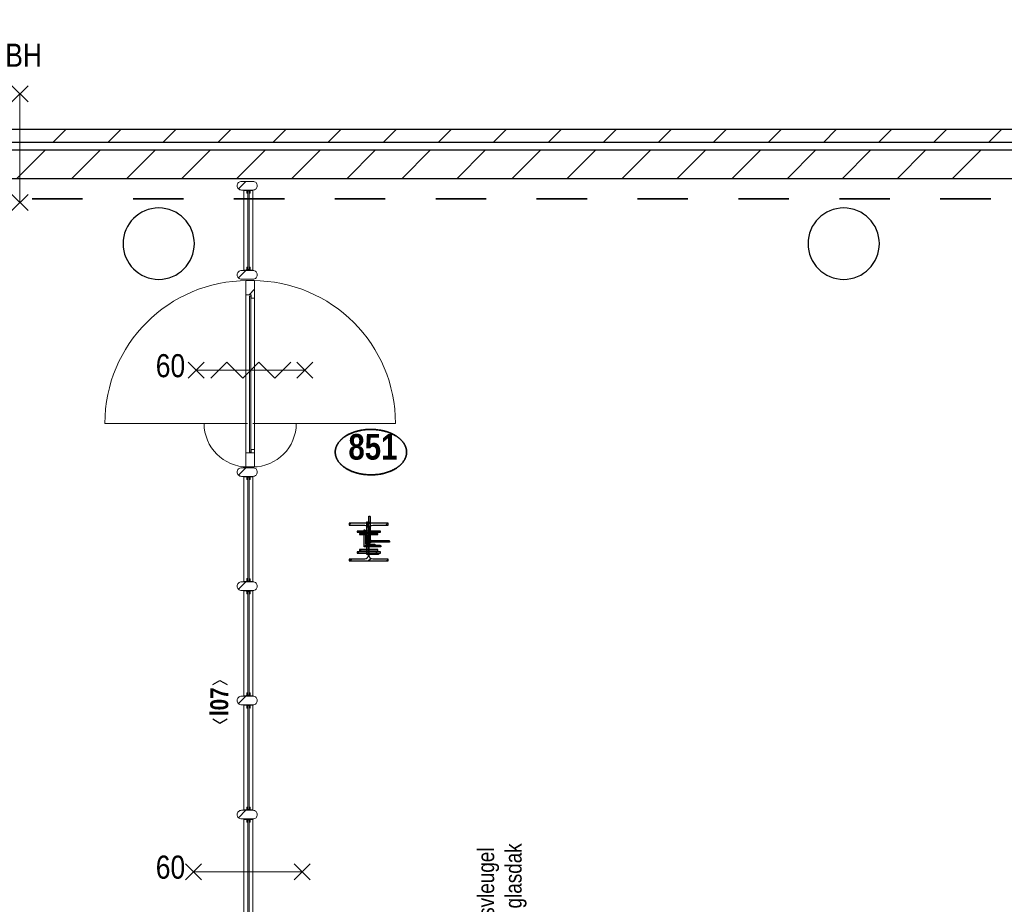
# Model space of a CAD drawing. Header units: millimetres. Extents: x 274611 to 571164, y 158736 to 298905.
# Tile 137 of 172: x 505683 to 513272, y 199251 to 206068. Entities that reach past the tile are written whole.
import ezdxf
from ezdxf.enums import TextEntityAlignment as Align

# ---------------------------------------------------------------- set-up
doc = ezdxf.new("R2010")
doc.units = ezdxf.units.MM
doc.header["$LTSCALE"] = 400
doc.linetypes.add('STYLE_22', pattern=[1.944444, 0.972222, -0.972222])
for name, color, linetype, lineweight in [('BA-Brandveiligheid', 7, 'Continuous', 15), ('Detailaanduiding', 5, 'Continuous', 70), ('Fragmentaanduiding', 1, 'STYLE_22', 35), ('Kozijnmerken', 43, 'Continuous', 9), ('mat-beton (ihwg)', 5, 'Continuous', 25), ('mat-glas-hor', 5, 'Continuous', 15), ('mat-kalkzandsteen', 5, 'Continuous', 25), ('mat-naaldhout', 140, 'Continuous', 15), ('mat-staal', 5, 'Continuous', 25), ('None', 7, 'Continuous', 9), ('Tekst', 140, 'Continuous', 15)]:
    doc.layers.add(name, color=color, linetype=linetype, lineweight=lineweight)
doc.styles.add('Arial Narrow', font='ARIALN.TTF', dxfattribs={"height": 222.25})
doc.styles.add('Arial Narrow (bold)', font='ARIALNB.TTF', dxfattribs={"height": 172.861111})
doc.styles.get("Standard").update_dxf_attribs({"font": 'arial.ttf'})

# ---------------------------------------------------------------- blocks, each defined once
blk = doc.blocks.new('*X898')
at = {"layer": 'None', "lineweight": 5}
blk.add_line((-922.4, 1906), (-880.4, 1948), dxfattribs=at)
blk = doc.blocks.new('*U899')
at = {"layer": 'mat-glas-hor', "color": 140, "lineweight": 15}
blk.add_lwpolyline([(-919.9, 694.2), (-919.9, 1894.3), (-907.9, 1894.3), (-907.9, 694.2)], close=True, dxfattribs=at)
at = {"layer": 'mat-naaldhout', "color": 140, "linetype": 'Continuous', "lineweight": 15}
for points in [[(-905.4, 1906), (-905.4, 1881), (-880.4, 1881), (-880.4, 2015), (-947.4, 2015), (-947.4, 1906)], [(-905.4, 688.9), (-905.4, 713.9), (-880.4, 713.9), (-880.4, 579.9), (-947.4, 579.9), (-947.4, 688.9)]]:
    blk.add_lwpolyline(points, close=True, dxfattribs=at)
at = {"layer": 'None', "color": 43, "linetype": 'Continuous', "lineweight": 9}
for p, q in [((-2033.9, 915), (-933.9, 915)), ((206.1, 915), (-893.9, 915))]:
    blk.add_line(p, q, dxfattribs=at)
at = {"layer": 'None', "color": 8, "lineweight": 5}
blk.add_lwpolyline([(-880.4, 2015), (-947.4, 2015), (-947.4, 688.9), (-880.4, 688.9)], close=True, dxfattribs=at)
at = {"layer": 'None', "color": 43, "linetype": 'Continuous', "lineweight": 9}
for centre, radius, start, end in [((-933.9, 915), 1100, 90, 180), ((-893.9, 915), 1100, 0, 90), ((-933.9, 915), 335.4, 180, 270), ((-893.9, 915), 335.4, 270, 0)]:
    blk.add_arc(centre, radius, start, end, dxfattribs=at)
at = {"layer": 'mat-naaldhout', "color": 140}
blk.add_blockref('*X898', (0, 0), dxfattribs=at)
blk = doc.blocks.new('*X30')
at = {"layer": 'None', "lineweight": 5}
blk.add_line((-23.7, -23.7), (33.5, 33.5), dxfattribs=at)
blk = doc.blocks.new('houten stijl 67 x 114')
at = {"layer": 'mat-naaldhout', "color": 140, "linetype": 'Continuous', "lineweight": 15, "flags": 128}
blk.add_lwpolyline([(33.5, 0), (33.5, 0, -0.414214), (0, -33.5), (0, -33.5, -0.414214), (-33.5, 0), (-33.5, 88), (-33.5, 88, -0.414214), (0, 121.5), (0, 121.5, -0.414214), (33.5, 88)], format="xyb", close=True, dxfattribs=at)
at = {"layer": 'mat-naaldhout', "color": 140}
blk.add_blockref('*X30', (0, 0), dxfattribs=at)
blk = doc.blocks.new('binnenpui 880 h.o.h.')
at = {"layer": 'mat-glas-hor', "color": 8, "lineweight": 5}
blk.add_lwpolyline([(18, -33.5), (88, -33.5), (88, -846.5), (18, -846.5)], close=True, dxfattribs=at)
at = {"layer": 'mat-glas-hor', "color": 140, "lineweight": 15}
blk.add_lwpolyline([(48, -40), (58, -40), (58, -840), (48, -840)], close=True, dxfattribs=at)
at = {"layer": 'mat-naaldhout', "color": 140, "linetype": 'Continuous', "lineweight": 15, "flags": 128}
for points in [[(42.7, -33.5), (17.7, -33.5), (17.7, -34.5, 0.414214), (19.7, -36.5), (36.2, -36.5, -0.414214), (39.7, -40), (39.7, -56.5, 0.414214), (41.7, -58.5), (42.7, -58.5)], [(63.3, -33.5), (88.3, -33.5), (88.3, -34.5, -0.414214), (86.3, -36.5), (69.8, -36.5, 0.414214), (66.3, -40), (66.3, -56.5, -0.414214), (64.3, -58.5), (63.3, -58.5)], [(42.7, -846.5), (17.7, -846.5), (17.7, -845.5, -0.414214), (19.7, -843.5), (36.2, -843.5, 0.414214), (39.7, -840), (39.7, -823.5, -0.414214), (41.7, -821.5), (42.7, -821.5)], [(63.3, -846.5), (88.3, -846.5), (88.3, -845.5, 0.414214), (86.3, -843.5), (69.8, -843.5, -0.414214), (66.3, -840), (66.3, -823.5, 0.414214), (64.3, -821.5), (63.3, -821.5)]]:
    blk.add_lwpolyline(points, format="xyb", close=True, dxfattribs=at)
at = {"layer": 'None', "color": 7, "rotation": 270}
for p in [(0, 0), (0, -880)]:
    blk.add_blockref('houten stijl 67 x 114', p, dxfattribs=at)
blk = doc.blocks.new('*U900')
at = {"layer": 'mat-glas-hor', "color": 8, "lineweight": 5}
blk.add_lwpolyline([(-962.4, 2093.1), (-892.4, 2093.1), (-892.4, 2713), (-962.4, 2713)], close=True, dxfattribs=at)
at = {"layer": 'mat-glas-hor', "color": 140, "lineweight": 15}
blk.add_lwpolyline([(-932.4, 2099.6), (-922.4, 2099.6), (-922.4, 2706.5), (-932.4, 2706.5)], close=True, dxfattribs=at)
at = {"layer": 'mat-naaldhout', "color": 140, "linetype": 'Continuous', "lineweight": 15, "flags": 128}
for points in [[(-937.7, 2713), (-962.7, 2713), (-962.7, 2712, 0.414214), (-960.7, 2710), (-944.2, 2710, -0.414214), (-940.7, 2706.5), (-940.7, 2690, 0.414214), (-938.7, 2688), (-937.7, 2688)], [(-917.2, 2713), (-892.2, 2713), (-892.2, 2712, -0.414214), (-894.2, 2710), (-910.7, 2710, 0.414214), (-914.2, 2706.5), (-914.2, 2690, -0.414214), (-916.2, 2688), (-917.2, 2688)], [(-937.7, 2093.1), (-962.7, 2093.1), (-962.7, 2094.1, -0.414214), (-960.7, 2096.1), (-944.2, 2096.1, 0.414214), (-940.7, 2099.6), (-940.7, 2116.1, -0.414214), (-938.7, 2118.1), (-937.7, 2118.1)], [(-917.2, 2093.1), (-892.2, 2093.1), (-892.2, 2094.1, 0.414214), (-894.2, 2096.1), (-910.7, 2096.1, -0.414214), (-914.2, 2099.6), (-914.2, 2116.1, 0.414214), (-916.2, 2118.1), (-917.2, 2118.1)]]:
    blk.add_lwpolyline(points, format="xyb", close=True, dxfattribs=at)
at = {"layer": 'None', "color": 7, "xscale": -1, "rotation": 270}
for p in [(-980.4, 2746.5), (-980.4, 2059.6)]:
    blk.add_blockref('houten stijl 67 x 114', p, dxfattribs=at)
blk = doc.blocks.new('*U902')
at = {"layer": 'None', "color": 7}
for name in ['*U900', '*U899']:
    blk.add_blockref(name, (0, 0), dxfattribs=at)
at = {"layer": 'None', "color": 7, "xscale": -1, "rotation": 180}
for p in [(-980.4, -340), (-980.4, -1220), (-980.4, -2100), (-980.4, -2980)]:
    blk.add_blockref('binnenpui 880 h.o.h.', p, dxfattribs=at)
blk = doc.blocks.new('Kolom O 550')
at = {"layer": 'mat-beton (ihwg)', "lineweight": 25}
blk.add_circle((0, 0), 275, dxfattribs=at)
blk = doc.blocks.new('*X1053')
at = {"layer": 'None', "lineweight": 9}
for p, q in [((-2715.4, 2800), (-2495.4, 3020)), ((-2291.2, 2800), (-2071.2, 3020)), ((-1866.9, 2800), (-1646.9, 3020)), ((-1442.6, 2800), (-1222.6, 3020)), ((-1018.4, 2800), (-798.4, 3020)), ((-594.1, 2800), (-374.1, 3020)), ((-169.8, 2800), (50.2, 3020)), ((254.4, 2800), (474.4, 3020)), ((678.7, 2800), (898.7, 3020)), ((1102.9, 2800), (1322.9, 3020)), ((1527.2, 2800), (1747.2, 3020)), ((1951.5, 2800), (2171.5, 3020)), ((2375.7, 2800), (2595.7, 3020)), ((2800, 2800), (3020, 3020)), ((3224.3, 2800), (3444.3, 3020)), ((3648.5, 2800), (3868.5, 3020)), ((4072.8, 2800), (4292.8, 3020)), ((4497.1, 2800), (4717.1, 3020))]:
    blk.add_line(p, q, dxfattribs=at)
blk = doc.blocks.new('*X1054')
at = {"layer": 'None', "lineweight": 9}
for p, q in [((-2435.4, 3080), (-2335.4, 3180)), ((-2011.2, 3080), (-1911.2, 3180)), ((-1586.9, 3080), (-1486.9, 3180)), ((-1162.6, 3080), (-1062.6, 3180)), ((-738.4, 3080), (-638.4, 3180)), ((-314.1, 3080), (-214.1, 3180)), ((110.2, 3080), (210.2, 3180)), ((534.4, 3080), (634.4, 3180)), ((958.7, 3080), (1058.7, 3180)), ((1382.9, 3080), (1482.9, 3180)), ((1807.2, 3080), (1907.2, 3180)), ((2231.5, 3080), (2331.5, 3180)), ((2655.7, 3080), (2755.7, 3180)), ((3080, 3080), (3180, 3180)), ((3504.3, 3080), (3604.3, 3180)), ((3928.5, 3080), (4028.5, 3180)), ((4352.8, 3080), (4452.8, 3180)), ((4777.1, 3080), (4877.1, 3180))]:
    blk.add_line(p, q, dxfattribs=at)
blk = doc.blocks.new('*X1217')
at = {"layer": 'None', "lineweight": 9}
for p, q in [((-2.75, -2.75), (2.75, 2.75)), ((58, 58), (66.5, 66.5)), ((-66.5, -66.5), (-58, -58))]:
    blk.add_line(p, q, dxfattribs=at)
blk = doc.blocks.new('*U1218')
at = {"layer": 'None', "color": 92, "linetype": 'Continuous', "lineweight": 25, "flags": 128}
blk.add_lwpolyline([(70, -58), (14.75, -58, -0.4142136), (2.75, -46), (2.75, 46, -0.4142136), (14.75, 58), (70, 58), (70, 66.5), (-70, 66.5), (-70, 58), (-14.75, 58, -0.4142136), (-2.75, 46), (-2.75, -46, -0.4142136), (-14.75, -58), (-70, -58), (-70, -66.5), (70, -66.5)], format="xyb", close=True, dxfattribs=at)
at = {"layer": 'None', "color": 92}
blk.add_blockref('*X1217', (0, 0), dxfattribs=at)
blk = doc.blocks.new('*X1219')
at = {"layer": 'None', "lineweight": 9}
for p, q in [((-2.75, -2.75), (2.75, 2.75)), ((58, 58), (66.5, 66.5)), ((-66.5, -66.5), (-58, -58))]:
    blk.add_line(p, q, dxfattribs=at)
blk = doc.blocks.new('*U1220')
at = {"layer": 'None', "color": 92, "linetype": 'Continuous', "lineweight": 25, "flags": 128}
blk.add_lwpolyline([(70, -58), (14.75, -58, -0.4142136), (2.75, -46), (2.75, 46, -0.4142136), (14.75, 58), (70, 58), (70, 66.5), (-70, 66.5), (-70, 58), (-14.75, 58, -0.4142136), (-2.75, 46), (-2.75, -46, -0.4142136), (-14.75, -58), (-70, -58), (-70, -66.5), (70, -66.5)], format="xyb", close=True, dxfattribs=at)
at = {"layer": 'None', "color": 92}
blk.add_blockref('*X1219', (0, 0), dxfattribs=at)
blk = doc.blocks.new('*X1221')
at = {"layer": 'None', "lineweight": 9}
for p, q in [((-2.75, -2.75), (2.75, 2.75)), ((58, 58), (66.5, 66.5)), ((-66.5, -66.5), (-58, -58))]:
    blk.add_line(p, q, dxfattribs=at)
blk = doc.blocks.new('*U1222')
at = {"layer": 'None', "color": 92, "linetype": 'Continuous', "lineweight": 25, "flags": 128}
blk.add_lwpolyline([(70, -58), (14.75, -58, -0.4142136), (2.75, -46), (2.75, 46, -0.4142136), (14.75, 58), (70, 58), (70, 66.5), (-70, 66.5), (-70, 58), (-14.75, 58, -0.4142136), (-2.75, 46), (-2.75, -46, -0.4142136), (-14.75, -58), (-70, -58), (-70, -66.5), (70, -66.5)], format="xyb", close=True, dxfattribs=at)
at = {"layer": 'None', "color": 92}
blk.add_blockref('*X1221', (0, 0), dxfattribs=at)
blk = doc.blocks.new('*X1223')
at = {"layer": 'None', "lineweight": 9}
for p, q in [((-2.75, -2.75), (2.75, 2.75)), ((58, 58), (66.5, 66.5)), ((-66.5, -66.5), (-58, -58))]:
    blk.add_line(p, q, dxfattribs=at)
blk = doc.blocks.new('*U1224')
at = {"layer": 'None', "color": 92, "linetype": 'Continuous', "lineweight": 25, "flags": 128}
blk.add_lwpolyline([(70, -58), (14.75, -58, -0.4142136), (2.75, -46), (2.75, 46, -0.4142136), (14.75, 58), (70, 58), (70, 66.5), (-70, 66.5), (-70, 58), (-14.75, 58, -0.4142136), (-2.75, 46), (-2.75, -46, -0.4142136), (-14.75, -58), (-70, -58), (-70, -66.5), (70, -66.5)], format="xyb", close=True, dxfattribs=at)
at = {"layer": 'None', "color": 92}
blk.add_blockref('*X1223', (0, 0), dxfattribs=at)
blk = doc.blocks.new('0BH  Y')
at = {"layer": 'BA-Brandveiligheid', "color": 7, "linetype": 'Continuous', "lineweight": 15}
for p, q in [((-61.7, 480.2), (61.7, 356.7)), ((61.7, 480.2), (-61.7, 356.7)), ((0, -418.5), (0, 418.5)), ((-61.7, -480.2), (61.7, -356.7)), ((61.7, -480.2), (-61.7, -356.7))]:
    blk.add_line(p, q, dxfattribs=at)
at = {"layer": 'BA-Brandveiligheid', "color": 43, "insert": (-113.4, 805), "char_height": 177.8, "attachment_point": 1, "style": 'Arial Narrow'}
blk.add_mtext('BH', dxfattribs=at)
blk = doc.blocks.new('060min X')
at = {"layer": 'BA-Brandveiligheid', "color": 7, "linetype": 'Continuous', "lineweight": 15}
for p, q in [((-480.2, 61.7), (-356.7, -61.7)), ((-480.2, -61.7), (-356.7, 61.7)), ((-418.5, 0), (418.5, 0)), ((480.2, 61.7), (356.7, -61.7)), ((480.2, -61.7), (356.7, 61.7))]:
    blk.add_line(p, q, dxfattribs=at)
at = {"layer": 'BA-Brandveiligheid', "color": 43, "insert": (-709.2, 124.2), "char_height": 177.8, "attachment_point": 1, "style": 'Arial Narrow'}
blk.add_mtext('60', dxfattribs=at)
blk = doc.blocks.new('*X1241')
at = {"layer": 'None', "lineweight": 9}
for p, q in [((-150, 132.8), (-137.8, 145)), ((131, 131), (145, 145)), ((-4.3, -4.3), (4.2, 4.2)), ((-145, -145), (-131, -131)), ((137.8, -145), (150, -132.8))]:
    blk.add_line(p, q, dxfattribs=at)
at = {"layer": 'None', "lineweight": 25}
for p, q in [((-15.5, 125.9), (3.6, 145)), ((-3.6, -145), (15.5, -125.9))]:
    blk.add_line(p, q, dxfattribs=at)
blk = doc.blocks.new('*U1242')
at = {"layer": 'None', "color": 92, "linetype": 'Continuous', "lineweight": 25, "flags": 128}
blk.add_lwpolyline([(150, -131), (31.25, -131, -0.4142136), (4.25, -104), (4.25, 104, -0.4142136), (31.25, 131), (150, 131), (150, 145), (-150, 145), (-150, 131), (-31.25, 131, -0.4142136), (-4.25, 104), (-4.25, -104, -0.4142136), (-31.25, -131), (-150, -131), (-150, -145), (150, -145)], format="xyb", close=True, dxfattribs=at)
at = {"layer": 'None', "color": 92}
blk.add_blockref('*X1241', (0, 0), dxfattribs=at)
blk = doc.blocks.new('*X1243')
at = {"layer": 'None', "lineweight": 9}
for p, q in [((-150, 132.8), (-137.8, 145)), ((131, 131), (145, 145)), ((-4.3, -4.3), (4.2, 4.2)), ((-145, -145), (-131, -131)), ((137.8, -145), (150, -132.8))]:
    blk.add_line(p, q, dxfattribs=at)
at = {"layer": 'None', "lineweight": 25}
for p, q in [((-15.5, 125.9), (3.6, 145)), ((-3.6, -145), (15.5, -125.9))]:
    blk.add_line(p, q, dxfattribs=at)
blk = doc.blocks.new('*U1244')
at = {"layer": 'None', "color": 92, "linetype": 'Continuous', "lineweight": 25, "flags": 128}
blk.add_lwpolyline([(150, -131), (31.25, -131, -0.4142136), (4.25, -104), (4.25, 104, -0.4142136), (31.25, 131), (150, 131), (150, 145), (-150, 145), (-150, 131), (-31.25, 131, -0.4142136), (-4.25, 104), (-4.25, -104, -0.4142136), (-31.25, -131), (-150, -131), (-150, -145), (150, -145)], format="xyb", close=True, dxfattribs=at)
at = {"layer": 'None', "color": 92}
blk.add_blockref('*X1243', (0, 0), dxfattribs=at)
blk = doc.blocks.new('060min zelfsluitend X')
at = {"layer": 'BA-Brandveiligheid', "color": 7, "linetype": 'Continuous', "lineweight": 15}
for p, q in [((-480.2, 61.7), (-356.7, -61.7)), ((-480.2, -61.7), (-356.7, 61.7)), ((480.2, 61.7), (356.7, -61.7)), ((480.2, -61.7), (356.7, 61.7))]:
    blk.add_line(p, q, dxfattribs=at)
at = {"layer": 'None', "color": 7, "linetype": 'Continuous', "lineweight": 15}
for p, q in [((-418.5, 0), (418.5, 0)), ((-305.3, -61.7), (-181.8, 61.7)), ((-58.3, -61.7), (-181.8, 61.7)), ((-58.3, -61.7), (65.2, 61.7)), ((188.6, -61.7), (65.2, 61.7)), ((188.6, -61.7), (312.1, 61.7))]:
    blk.add_line(p, q, dxfattribs=at)
at = {"layer": 'BA-Brandveiligheid', "color": 43, "insert": (-730.2, 124.2), "char_height": 177.8, "attachment_point": 1, "style": 'Arial Narrow'}
blk.add_mtext('60', dxfattribs=at)
blk = doc.blocks.new('Kozijnmerk 50')
at = {"layer": 'Kozijnmerken', "color": 92, "linetype": 'Continuous', "lineweight": 25}
for points in [[(-132.2, 50.6), (-164.8, -5.8), (-132.2, -62.1)], [(132.2, 50.6), (164.8, -5.8), (132.2, -62.1)]]:
    blk.add_lwpolyline(points, dxfattribs=at)
at = {"layer": 'None', "color": 43, "style": 'Arial Narrow (bold)'}
blk.add_attdef('merk', text='', height=138.3, dxfattribs=at).set_placement((0, 0), align=Align.MIDDLE_CENTER)
blk = doc.blocks.new('*X1314')
at = {"layer": 'None', "lineweight": 9}
blk.add_line((-6, -6), (-2, -2), dxfattribs=at)
blk = doc.blocks.new('*U1315')
at = {"layer": 'None', "color": 92, "linetype": 'Continuous', "lineweight": 25, "flags": 128}
blk.add_lwpolyline([(-6, -6), (-6, 14), (-5, 14, -0.414214), (-3, 12), (-3, 0.5, 0.414214), (0.5, -3), (12, -3, -0.414214), (14, -5), (14, -6)], format="xyb", close=True, dxfattribs=at)
at = {"layer": 'None', "color": 92}
blk.add_blockref('*X1314', (0, 0), dxfattribs=at)
blk = doc.blocks.new('*X1316')
at = {"layer": 'None', "lineweight": 9}
blk.add_line((-6, -6), (-2, -2), dxfattribs=at)
blk = doc.blocks.new('*U1317')
at = {"layer": 'None', "color": 92, "linetype": 'Continuous', "lineweight": 25, "flags": 128}
blk.add_lwpolyline([(-6, -6), (-6, 14), (-5, 14, -0.414214), (-3, 12), (-3, 0.5, 0.414214), (0.5, -3), (12, -3, -0.414214), (14, -5), (14, -6)], format="xyb", close=True, dxfattribs=at)
at = {"layer": 'None', "color": 92}
blk.add_blockref('*X1316', (0, 0), dxfattribs=at)
blk = doc.blocks.new('*X1318')
at = {"layer": 'None', "lineweight": 9}
blk.add_line((-6, -6), (-2, -2), dxfattribs=at)
blk = doc.blocks.new('*U1319')
at = {"layer": 'None', "color": 92, "linetype": 'Continuous', "lineweight": 25, "flags": 128}
blk.add_lwpolyline([(-6, -6), (-6, 14), (-5, 14, -0.414214), (-3, 12), (-3, 0.5, 0.414214), (0.5, -3), (12, -3, -0.414214), (14, -5), (14, -6)], format="xyb", close=True, dxfattribs=at)
at = {"layer": 'None', "color": 92}
blk.add_blockref('*X1318', (0, 0), dxfattribs=at)
blk = doc.blocks.new('*X1320')
at = {"layer": 'None', "lineweight": 9}
blk.add_line((-6, -6), (-2, -2), dxfattribs=at)
blk = doc.blocks.new('*U1321')
at = {"layer": 'None', "color": 92, "linetype": 'Continuous', "lineweight": 25, "flags": 128}
blk.add_lwpolyline([(-6, -6), (-6, 14), (-5, 14, -0.414214), (-3, 12), (-3, 0.5, 0.414214), (0.5, -3), (12, -3, -0.414214), (14, -5), (14, -6)], format="xyb", close=True, dxfattribs=at)
at = {"layer": 'None', "color": 92}
blk.add_blockref('*X1320', (0, 0), dxfattribs=at)
blk = doc.blocks.new('*X1322')
at = {"layer": 'None', "lineweight": 9}
blk.add_line((-6, -6), (-2, -2), dxfattribs=at)
blk = doc.blocks.new('*U1323')
at = {"layer": 'None', "color": 92, "linetype": 'Continuous', "lineweight": 25, "flags": 128}
blk.add_lwpolyline([(-6, -6), (-6, 14), (-5, 14, -0.414214), (-3, 12), (-3, 0.5, 0.414214), (0.5, -3), (12, -3, -0.414214), (14, -5), (14, -6)], format="xyb", close=True, dxfattribs=at)
at = {"layer": 'None', "color": 92}
blk.add_blockref('*X1322', (0, 0), dxfattribs=at)
blk = doc.blocks.new('*X1324')
at = {"layer": 'None', "lineweight": 9}
blk.add_line((-6, -6), (-2, -2), dxfattribs=at)
blk = doc.blocks.new('*U1325')
at = {"layer": 'None', "color": 92, "linetype": 'Continuous', "lineweight": 25, "flags": 128}
blk.add_lwpolyline([(-6, -6), (-6, 14), (-5, 14, -0.414214), (-3, 12), (-3, 0.5, 0.414214), (0.5, -3), (12, -3, -0.414214), (14, -5), (14, -6)], format="xyb", close=True, dxfattribs=at)
at = {"layer": 'None', "color": 92}
blk.add_blockref('*X1324', (0, 0), dxfattribs=at)
blk = doc.blocks.new('*U1327')
at = {"layer": 'mat-staal'}
for name in ['*U1323', '*U1325']:
    blk.add_blockref(name, (0, 0), dxfattribs=at)
blk = doc.blocks.new('*U1328')
at = {"layer": 'mat-staal'}
for name in ['*U1315', '*U1317', '*U1319', '*U1321']:
    blk.add_blockref(name, (0, 0), dxfattribs=at)
at = {"layer": 'None', "color": 7}
blk.add_blockref('*U1327', (0, 0), dxfattribs=at)
blk = doc.blocks.new('*X1331')
at = {"layer": 'None', "lineweight": 9}
blk.add_line((-17.8, -17.8), (-9.4, -9.4), dxfattribs=at)
blk = doc.blocks.new('*U1332')
at = {"layer": 'None', "color": 92, "linetype": 'Continuous', "lineweight": 25, "flags": 128}
blk.add_lwpolyline([(-17.8, -22.8), (-17.8, 52.2), (-13.8, 52.2, -0.414214), (-9.8, 48.2), (-9.8, -6.8, 0.414214), (-1.8, -14.8), (43.2, -14.8, -0.414214), (47.2, -18.8), (47.2, -22.8)], format="xyb", close=True, dxfattribs=at)
at = {"layer": 'None', "color": 92}
blk.add_blockref('*X1331', (0, 0), dxfattribs=at)
blk = doc.blocks.new('*X1333')
at = {"layer": 'None', "lineweight": 9}
blk.add_line((-17.8, -17.8), (-9.4, -9.4), dxfattribs=at)
blk = doc.blocks.new('*U1334')
at = {"layer": 'None', "color": 92, "linetype": 'Continuous', "lineweight": 25, "flags": 128}
blk.add_lwpolyline([(-17.8, -22.8), (-17.8, 52.2), (-13.8, 52.2, -0.414214), (-9.8, 48.2), (-9.8, -6.8, 0.414214), (-1.8, -14.8), (43.2, -14.8, -0.414214), (47.2, -18.8), (47.2, -22.8)], format="xyb", close=True, dxfattribs=at)
at = {"layer": 'None', "color": 92}
blk.add_blockref('*X1333', (0, 0), dxfattribs=at)
blk = doc.blocks.new('*U1335')
at = {"layer": 'mat-staal'}
for name in ['*U1332', '*U1334']:
    blk.add_blockref(name, (0, 0), dxfattribs=at)
blk = doc.blocks.new('*U1336')
at = {"layer": 'mat-staal'}
blk.add_blockref('*U1335', (0, 0), dxfattribs=at)
blk = doc.blocks.new('*X1338')
at = {"layer": 'None', "lineweight": 9}
blk.add_line((-17.8, -17.8), (-9.4, -9.4), dxfattribs=at)
blk = doc.blocks.new('*U1339')
at = {"layer": 'None', "color": 92, "linetype": 'Continuous', "lineweight": 25, "flags": 128}
blk.add_lwpolyline([(-17.8, -22.8), (-17.8, 52.2), (-13.8, 52.2, -0.414214), (-9.8, 48.2), (-9.8, -6.8, 0.414214), (-1.8, -14.8), (43.2, -14.8, -0.414214), (47.2, -18.8), (47.2, -22.8)], format="xyb", close=True, dxfattribs=at)
at = {"layer": 'None', "color": 92}
blk.add_blockref('*X1338', (0, 0), dxfattribs=at)
blk = doc.blocks.new('*X1340')
at = {"layer": 'None', "lineweight": 9}
blk.add_line((-17.8, -17.8), (-9.4, -9.4), dxfattribs=at)
blk = doc.blocks.new('*U1341')
at = {"layer": 'None', "color": 92, "linetype": 'Continuous', "lineweight": 25, "flags": 128}
blk.add_lwpolyline([(-17.8, -22.8), (-17.8, 52.2), (-13.8, 52.2, -0.414214), (-9.8, 48.2), (-9.8, -6.8, 0.414214), (-1.8, -14.8), (43.2, -14.8, -0.414214), (47.2, -18.8), (47.2, -22.8)], format="xyb", close=True, dxfattribs=at)
at = {"layer": 'None', "color": 92}
blk.add_blockref('*X1340', (0, 0), dxfattribs=at)
blk = doc.blocks.new('*U1342')
at = {"layer": 'mat-staal'}
for name in ['*U1339', '*U1341']:
    blk.add_blockref(name, (0, 0), dxfattribs=at)
blk = doc.blocks.new('*U1343')
at = {"layer": 'mat-staal'}
blk.add_blockref('*U1342', (0, 0), dxfattribs=at)
blk = doc.blocks.new('*X1344')
at = {"layer": 'None', "lineweight": 9}
blk.add_line((-17.8, -17.8), (-9.4, -9.4), dxfattribs=at)
blk = doc.blocks.new('*U1345')
at = {"layer": 'None', "color": 92, "linetype": 'Continuous', "lineweight": 25, "flags": 128}
blk.add_lwpolyline([(-17.8, -22.8), (-17.8, 52.2), (-13.8, 52.2, -0.414214), (-9.8, 48.2), (-9.8, -6.8, 0.414214), (-1.8, -14.8), (43.2, -14.8, -0.414214), (47.2, -18.8), (47.2, -22.8)], format="xyb", close=True, dxfattribs=at)
at = {"layer": 'None', "color": 92}
blk.add_blockref('*X1344', (0, 0), dxfattribs=at)
blk = doc.blocks.new('*X1346')
at = {"layer": 'None', "lineweight": 9}
blk.add_line((-17.8, -17.8), (-9.4, -9.4), dxfattribs=at)
blk = doc.blocks.new('*U1347')
at = {"layer": 'None', "color": 92, "linetype": 'Continuous', "lineweight": 25, "flags": 128}
blk.add_lwpolyline([(-17.8, -22.8), (-17.8, 52.2), (-13.8, 52.2, -0.414214), (-9.8, 48.2), (-9.8, -6.8, 0.414214), (-1.8, -14.8), (43.2, -14.8, -0.414214), (47.2, -18.8), (47.2, -22.8)], format="xyb", close=True, dxfattribs=at)
at = {"layer": 'None', "color": 92}
blk.add_blockref('*X1346', (0, 0), dxfattribs=at)
blk = doc.blocks.new('*U1348')
at = {"layer": 'mat-staal'}
for name in ['*U1345', '*U1347']:
    blk.add_blockref(name, (0, 0), dxfattribs=at)
blk = doc.blocks.new('*U1349')
at = {"layer": 'mat-staal'}
blk.add_blockref('*U1348', (0, 0), dxfattribs=at)
blk = doc.blocks.new('*X1350')
at = {"layer": 'None', "lineweight": 9}
blk.add_line((-17.8, -17.8), (-9.4, -9.4), dxfattribs=at)
blk = doc.blocks.new('*U1351')
at = {"layer": 'None', "color": 92, "linetype": 'Continuous', "lineweight": 25, "flags": 128}
blk.add_lwpolyline([(-17.8, -22.8), (-17.8, 52.2), (-13.8, 52.2, -0.414214), (-9.8, 48.2), (-9.8, -6.8, 0.414214), (-1.8, -14.8), (43.2, -14.8, -0.414214), (47.2, -18.8), (47.2, -22.8)], format="xyb", close=True, dxfattribs=at)
at = {"layer": 'None', "color": 92}
blk.add_blockref('*X1350', (0, 0), dxfattribs=at)
blk = doc.blocks.new('*X1352')
at = {"layer": 'None', "lineweight": 9}
blk.add_line((-17.8, -17.8), (-9.4, -9.4), dxfattribs=at)
blk = doc.blocks.new('*U1353')
at = {"layer": 'None', "color": 92, "linetype": 'Continuous', "lineweight": 25, "flags": 128}
blk.add_lwpolyline([(-17.8, -22.8), (-17.8, 52.2), (-13.8, 52.2, -0.414214), (-9.8, 48.2), (-9.8, -6.8, 0.414214), (-1.8, -14.8), (43.2, -14.8, -0.414214), (47.2, -18.8), (47.2, -22.8)], format="xyb", close=True, dxfattribs=at)
at = {"layer": 'None', "color": 92}
blk.add_blockref('*X1352', (0, 0), dxfattribs=at)
blk = doc.blocks.new('*U1354')
at = {"layer": 'mat-staal'}
for name in ['*U1351', '*U1353']:
    blk.add_blockref(name, (0, 0), dxfattribs=at)
blk = doc.blocks.new('*U1355')
at = {"layer": 'mat-staal'}
blk.add_blockref('*U1354', (0, 0), dxfattribs=at)
blk = doc.blocks.new('*U1356')
at = {"layer": 'mat-staal'}
for name in ['*U1355', '*U1336', '*U1343', '*U1349']:
    blk.add_blockref(name, (0, 0), dxfattribs=at)
blk = doc.blocks.new('*U1357')
at = {"layer": 'None', "color": 7}
for name in ['*U1328', '*U1356']:
    blk.add_blockref(name, (0, 0), dxfattribs=at)
blk = doc.blocks.new('*X1360')
at = {"layer": 'None', "lineweight": 9}
blk.add_line((-36.4, -36.4), (-20.3, -20.3), dxfattribs=at)
blk = doc.blocks.new('*U1361')
at = {"layer": 'None', "color": 92, "linetype": 'Continuous', "lineweight": 25, "flags": 128}
blk.add_lwpolyline([(-36.4, -36.4), (-36.4, 93.6), (-31.4, 93.6, -0.414214), (-24.4, 86.6), (-24.4, -10.4, 0.414214), (-10.4, -24.4), (86.6, -24.4, -0.414214), (93.6, -31.4), (93.6, -36.4)], format="xyb", close=True, dxfattribs=at)
at = {"layer": 'None', "color": 92}
blk.add_blockref('*X1360', (0, 0), dxfattribs=at)
blk = doc.blocks.new('*X1362')
at = {"layer": 'None', "lineweight": 25}
for p, q in [((0, 141.4), (12, 153.4)), ((141.4, 0), (153.4, 12))]:
    blk.add_line(p, q, dxfattribs=at)
at = {"layer": 'None', "lineweight": 9}
blk.add_line((0, 0), (14.3, 14.3), dxfattribs=at)
blk = doc.blocks.new('*U1363')
at = {"layer": 'mat-staal', "lineweight": 25, "flags": 128}
blk.add_lwpolyline([(0, 0), (0, 200), (6, 200, -0.414214), (12, 194), (12, 20, 0.414214), (20, 12), (154, 12, -0.414214), (160, 6), (160, 0)], format="xyb", close=True, dxfattribs=at)
at = {"layer": 'mat-staal'}
blk.add_blockref('*X1362', (0, 0), dxfattribs=at)
blk = doc.blocks.new('*U1373')
at = {"layer": 'mat-staal'}
for name in ['*U1363', '*U1361']:
    blk.add_blockref(name, (0, 0), dxfattribs=at)
blk = doc.blocks.new('*U1374')
at = {"layer": 'None', "color": 7}
blk.add_blockref('*U1373', (0, 0), dxfattribs=at)
blk = doc.blocks.new('*X1390')
at = {"layer": 'None', "lineweight": 9}
blk.add_line((-6, -6), (-2, -2), dxfattribs=at)
blk = doc.blocks.new('*U1391')
at = {"layer": 'None', "color": 92, "linetype": 'Continuous', "lineweight": 25, "flags": 128}
blk.add_lwpolyline([(-6, -6), (-6, 14), (-5, 14, -0.414214), (-3, 12), (-3, 0.5, 0.414214), (0.5, -3), (12, -3, -0.414214), (14, -5), (14, -6)], format="xyb", close=True, dxfattribs=at)
at = {"layer": 'None', "color": 92}
blk.add_blockref('*X1390', (0, 0), dxfattribs=at)
blk = doc.blocks.new('*X1393')
at = {"layer": 'None', "lineweight": 9}
for p, q in [((6.9, 6.9), (9, 9)), ((-9, -9), (-6.9, -6.9))]:
    blk.add_line(p, q, dxfattribs=at)
blk = doc.blocks.new('*U1394')
at = {"layer": 'mat-staal', "lineweight": 25, "flags": 128}
for points in [[(-6.5, 10, 0.414214), (-10, 6.5), (-10, -6.5, 0.414214), (-6.5, -10), (6.5, -10, 0.414214), (10, -6.5), (10, 6.5, 0.414214), (6.5, 10)], [(-6.5, 7, 0.414214), (-7, 6.5), (-7, -6.5, 0.414214), (-6.5, -7), (6.5, -7, 0.414214), (7, -6.5), (7, 6.5, 0.414214), (6.5, 7)]]:
    blk.add_lwpolyline(points, format="xyb", close=True, dxfattribs=at)
at = {"layer": 'mat-staal'}
blk.add_blockref('*X1393', (0, 0), dxfattribs=at)
blk = doc.blocks.new('*X1404')
at = {"layer": 'None', "lineweight": 9}
blk.add_line((-6, -6), (-2, -2), dxfattribs=at)
blk = doc.blocks.new('*U1405')
at = {"layer": 'None', "color": 92, "linetype": 'Continuous', "lineweight": 25, "flags": 128}
blk.add_lwpolyline([(-6, -6), (-6, 14), (-5, 14, -0.414214), (-3, 12), (-3, 0.5, 0.414214), (0.5, -3), (12, -3, -0.414214), (14, -5), (14, -6)], format="xyb", close=True, dxfattribs=at)
at = {"layer": 'None', "color": 92}
blk.add_blockref('*X1404', (0, 0), dxfattribs=at)
blk = doc.blocks.new('*X1406')
at = {"layer": 'None', "lineweight": 9}
for p, q in [((6.9, 6.9), (9, 9)), ((-9, -9), (-6.9, -6.9))]:
    blk.add_line(p, q, dxfattribs=at)
blk = doc.blocks.new('*U1407')
at = {"layer": 'mat-staal', "lineweight": 25, "flags": 128}
for points in [[(-6.5, 10, 0.414214), (-10, 6.5), (-10, -6.5, 0.414214), (-6.5, -10), (6.5, -10, 0.414214), (10, -6.5), (10, 6.5, 0.414214), (6.5, 10)], [(-6.5, 7, 0.414214), (-7, 6.5), (-7, -6.5, 0.414214), (-6.5, -7), (6.5, -7, 0.414214), (7, -6.5), (7, 6.5, 0.414214), (6.5, 7)]]:
    blk.add_lwpolyline(points, format="xyb", close=True, dxfattribs=at)
at = {"layer": 'mat-staal'}
blk.add_blockref('*X1406', (0, 0), dxfattribs=at)
blk = doc.blocks.new('*X1416')
at = {"layer": 'None', "lineweight": 9}
blk.add_line((-17.8, -17.8), (-9.4, -9.4), dxfattribs=at)
blk = doc.blocks.new('*U1417')
at = {"layer": 'None', "color": 92, "linetype": 'Continuous', "lineweight": 25, "flags": 128}
blk.add_lwpolyline([(-17.8, -22.8), (-17.8, 52.2), (-13.8, 52.2, -0.414214), (-9.8, 48.2), (-9.8, -6.8, 0.414214), (-1.8, -14.8), (43.2, -14.8, -0.414214), (47.2, -18.8), (47.2, -22.8)], format="xyb", close=True, dxfattribs=at)
at = {"layer": 'None', "color": 92}
blk.add_blockref('*X1416', (0, 0), dxfattribs=at)
blk = doc.blocks.new('*X1418')
at = {"layer": 'None', "lineweight": 9}
blk.add_line((-17.8, -17.8), (-9.4, -9.4), dxfattribs=at)
blk = doc.blocks.new('*U1419')
at = {"layer": 'None', "color": 92, "linetype": 'Continuous', "lineweight": 25, "flags": 128}
blk.add_lwpolyline([(-17.8, -22.8), (-17.8, 52.2), (-13.8, 52.2, -0.414214), (-9.8, 48.2), (-9.8, -6.8, 0.414214), (-1.8, -14.8), (43.2, -14.8, -0.414214), (47.2, -18.8), (47.2, -22.8)], format="xyb", close=True, dxfattribs=at)
at = {"layer": 'None', "color": 92}
blk.add_blockref('*X1418', (0, 0), dxfattribs=at)
blk = doc.blocks.new('*U1420')
at = {"layer": 'mat-staal'}
for name in ['*U1417', '*U1419']:
    blk.add_blockref(name, (0, 0), dxfattribs=at)
blk = doc.blocks.new('*U1421')
at = {"layer": 'mat-staal'}
blk.add_blockref('*U1420', (0, 0), dxfattribs=at)
blk = doc.blocks.new('*X1422')
at = {"layer": 'None', "lineweight": 9}
blk.add_line((-17.8, -17.8), (-9.4, -9.4), dxfattribs=at)
blk = doc.blocks.new('*U1423')
at = {"layer": 'None', "color": 92, "linetype": 'Continuous', "lineweight": 25, "flags": 128}
blk.add_lwpolyline([(-17.8, -22.8), (-17.8, 52.2), (-13.8, 52.2, -0.414214), (-9.8, 48.2), (-9.8, -6.8, 0.414214), (-1.8, -14.8), (43.2, -14.8, -0.414214), (47.2, -18.8), (47.2, -22.8)], format="xyb", close=True, dxfattribs=at)
at = {"layer": 'None', "color": 92}
blk.add_blockref('*X1422', (0, 0), dxfattribs=at)
blk = doc.blocks.new('*X1424')
at = {"layer": 'None', "lineweight": 9}
blk.add_line((-17.8, -17.8), (-9.4, -9.4), dxfattribs=at)
blk = doc.blocks.new('*U1425')
at = {"layer": 'None', "color": 92, "linetype": 'Continuous', "lineweight": 25, "flags": 128}
blk.add_lwpolyline([(-17.8, -22.8), (-17.8, 52.2), (-13.8, 52.2, -0.414214), (-9.8, 48.2), (-9.8, -6.8, 0.414214), (-1.8, -14.8), (43.2, -14.8, -0.414214), (47.2, -18.8), (47.2, -22.8)], format="xyb", close=True, dxfattribs=at)
at = {"layer": 'None', "color": 92}
blk.add_blockref('*X1424', (0, 0), dxfattribs=at)
blk = doc.blocks.new('*U1426')
at = {"layer": 'mat-staal'}
for name in ['*U1423', '*U1425']:
    blk.add_blockref(name, (0, 0), dxfattribs=at)
blk = doc.blocks.new('*U1427')
at = {"layer": 'mat-staal'}
blk.add_blockref('*U1426', (0, 0), dxfattribs=at)
blk = doc.blocks.new('*X1428')
at = {"layer": 'None', "lineweight": 9}
blk.add_line((-17.8, -17.8), (-9.4, -9.4), dxfattribs=at)
blk = doc.blocks.new('*U1429')
at = {"layer": 'None', "color": 92, "linetype": 'Continuous', "lineweight": 25, "flags": 128}
blk.add_lwpolyline([(-17.8, -22.8), (-17.8, 52.2), (-13.8, 52.2, -0.414214), (-9.8, 48.2), (-9.8, -6.8, 0.414214), (-1.8, -14.8), (43.2, -14.8, -0.414214), (47.2, -18.8), (47.2, -22.8)], format="xyb", close=True, dxfattribs=at)
at = {"layer": 'None', "color": 92}
blk.add_blockref('*X1428', (0, 0), dxfattribs=at)
blk = doc.blocks.new('*X1430')
at = {"layer": 'None', "lineweight": 9}
blk.add_line((-17.8, -17.8), (-9.4, -9.4), dxfattribs=at)
blk = doc.blocks.new('*U1431')
at = {"layer": 'None', "color": 92, "linetype": 'Continuous', "lineweight": 25, "flags": 128}
blk.add_lwpolyline([(-17.8, -22.8), (-17.8, 52.2), (-13.8, 52.2, -0.414214), (-9.8, 48.2), (-9.8, -6.8, 0.414214), (-1.8, -14.8), (43.2, -14.8, -0.414214), (47.2, -18.8), (47.2, -22.8)], format="xyb", close=True, dxfattribs=at)
at = {"layer": 'None', "color": 92}
blk.add_blockref('*X1430', (0, 0), dxfattribs=at)
blk = doc.blocks.new('*U1432')
at = {"layer": 'mat-staal'}
for name in ['*U1429', '*U1431']:
    blk.add_blockref(name, (0, 0), dxfattribs=at)
blk = doc.blocks.new('*U1433')
at = {"layer": 'mat-staal'}
blk.add_blockref('*U1432', (0, 0), dxfattribs=at)
blk = doc.blocks.new('*U1434')
at = {"layer": 'mat-staal'}
blk.add_blockref('*U1433', (0, 0), dxfattribs=at)
blk = doc.blocks.new('*X1436')
at = {"layer": 'None', "lineweight": 9}
blk.add_line((-17.8, -17.8), (-9.4, -9.4), dxfattribs=at)
blk = doc.blocks.new('*U1437')
at = {"layer": 'None', "color": 92, "linetype": 'Continuous', "lineweight": 25, "flags": 128}
blk.add_lwpolyline([(-17.8, -22.8), (-17.8, 52.2), (-13.8, 52.2, -0.414214), (-9.8, 48.2), (-9.8, -6.8, 0.414214), (-1.8, -14.8), (43.2, -14.8, -0.414214), (47.2, -18.8), (47.2, -22.8)], format="xyb", close=True, dxfattribs=at)
at = {"layer": 'None', "color": 92}
blk.add_blockref('*X1436', (0, 0), dxfattribs=at)
blk = doc.blocks.new('*X1438')
at = {"layer": 'None', "lineweight": 9}
blk.add_line((-17.8, -17.8), (-9.4, -9.4), dxfattribs=at)
blk = doc.blocks.new('*U1439')
at = {"layer": 'None', "color": 92, "linetype": 'Continuous', "lineweight": 25, "flags": 128}
blk.add_lwpolyline([(-17.8, -22.8), (-17.8, 52.2), (-13.8, 52.2, -0.414214), (-9.8, 48.2), (-9.8, -6.8, 0.414214), (-1.8, -14.8), (43.2, -14.8, -0.414214), (47.2, -18.8), (47.2, -22.8)], format="xyb", close=True, dxfattribs=at)
at = {"layer": 'None', "color": 92}
blk.add_blockref('*X1438', (0, 0), dxfattribs=at)
blk = doc.blocks.new('*U1440')
at = {"layer": 'mat-staal'}
for name in ['*U1437', '*U1439']:
    blk.add_blockref(name, (0, 0), dxfattribs=at)
blk = doc.blocks.new('*U1441')
at = {"layer": 'mat-staal'}
blk.add_blockref('*U1440', (0, 0), dxfattribs=at)
blk = doc.blocks.new('*U1442')
at = {"layer": 'mat-staal'}
blk.add_blockref('*U1441', (0, 0), dxfattribs=at)
blk = doc.blocks.new('*U1443')
at = {"layer": 'mat-staal'}
for name in ['*U1421', '*U1427', '*U1394', '*U1407', '*U1391', '*U1405']:
    blk.add_blockref(name, (0, 0), dxfattribs=at)
at = {"layer": 'None', "color": 7}
for name in ['*U1434', '*U1442']:
    blk.add_blockref(name, (0, 0), dxfattribs=at)
blk = doc.blocks.new('*X1448')
at = {"layer": 'None', "lineweight": 25}
for p, q in [((-15.6, 125.8), (-5.6, 135.8)), ((46.9, -94.5), (56.9, -84.5))]:
    blk.add_line(p, q, dxfattribs=at)
at = {"layer": 'None', "lineweight": 9}
blk.add_line((-15.6, -15.6), (-5.6, -5.6), dxfattribs=at)
blk = doc.blocks.new('*U1449')
at = {"layer": 'None', "color": 92, "linetype": 'Continuous', "lineweight": 25, "flags": 128}
blk.add_lwpolyline([(-15.6, -94.5), (-15.6, 155.5), (-13.1, 155.5, -0.414214), (-5.6, 148), (-5.6, -69.5, 0.414214), (9.4, -84.5), (66.9, -84.5, -0.414214), (74.4, -92), (74.4, -94.5)], format="xyb", close=True, dxfattribs=at)
at = {"layer": 'None', "color": 92}
blk.add_blockref('*X1448', (0, 0), dxfattribs=at)
blk = doc.blocks.new('*X1489')
at = {"layer": 'None', "lineweight": 9}
for p, q in [((-2.75, -2.75), (2.75, 2.75)), ((58, 58), (66.5, 66.5)), ((-66.5, -66.5), (-58, -58))]:
    blk.add_line(p, q, dxfattribs=at)
blk = doc.blocks.new('*U1490')
at = {"layer": 'None', "color": 92, "linetype": 'Continuous', "lineweight": 25, "flags": 128}
blk.add_lwpolyline([(70, -58), (14.75, -58, -0.4142136), (2.75, -46), (2.75, 46, -0.4142136), (14.75, 58), (70, 58), (70, 66.5), (-70, 66.5), (-70, 58), (-14.75, 58, -0.4142136), (-2.75, 46), (-2.75, -46, -0.4142136), (-14.75, -58), (-70, -58), (-70, -66.5), (70, -66.5)], format="xyb", close=True, dxfattribs=at)
at = {"layer": 'None', "color": 92}
blk.add_blockref('*X1489', (0, 0), dxfattribs=at)
blk = doc.blocks.new('*X1491')
at = {"layer": 'None', "lineweight": 9}
for p, q in [((-2.75, -2.75), (2.75, 2.75)), ((58, 58), (66.5, 66.5)), ((-66.5, -66.5), (-58, -58))]:
    blk.add_line(p, q, dxfattribs=at)
blk = doc.blocks.new('*U1492')
at = {"layer": 'None', "color": 92, "linetype": 'Continuous', "lineweight": 25, "flags": 128}
blk.add_lwpolyline([(70, -58), (14.75, -58, -0.4142136), (2.75, -46), (2.75, 46, -0.4142136), (14.75, 58), (70, 58), (70, 66.5), (-70, 66.5), (-70, 58), (-14.75, 58, -0.4142136), (-2.75, 46), (-2.75, -46, -0.4142136), (-14.75, -58), (-70, -58), (-70, -66.5), (70, -66.5)], format="xyb", close=True, dxfattribs=at)
at = {"layer": 'None', "color": 92}
blk.add_blockref('*X1491', (0, 0), dxfattribs=at)
blk = doc.blocks.new('*X1493')
at = {"layer": 'None', "lineweight": 25}
for p, q in [((-65.4, 76), (-55.9, 85.5)), ((55.9, -85.5), (65.4, -76))]:
    blk.add_line(p, q, dxfattribs=at)
at = {"layer": 'None', "lineweight": 9}
for p, q in [((76, 76), (85.5, 85.5)), ((-3, -3), (3, 3)), ((-85.5, -85.5), (-76, -76))]:
    blk.add_line(p, q, dxfattribs=at)
blk = doc.blocks.new('*U1494')
at = {"layer": 'None', "color": 92, "linetype": 'Continuous', "lineweight": 25, "flags": 128}
blk.add_lwpolyline([(90, -76), (18, -76, -0.414214), (3, -61), (3, 61, -0.414214), (18, 76), (90, 76), (90, 85.5), (-90, 85.5), (-90, 76), (-18, 76, -0.414214), (-3, 61), (-3, -61, -0.414214), (-18, -76), (-90, -76), (-90, -85.5), (90, -85.5)], format="xyb", close=True, dxfattribs=at)
at = {"layer": 'None', "color": 92}
blk.add_blockref('*X1493', (0, 0), dxfattribs=at)
blk = doc.blocks.new('*X1495')
at = {"layer": 'None', "lineweight": 25}
for p, q in [((-65.4, 76), (-55.9, 85.5)), ((55.9, -85.5), (65.4, -76))]:
    blk.add_line(p, q, dxfattribs=at)
at = {"layer": 'None', "lineweight": 9}
for p, q in [((76, 76), (85.5, 85.5)), ((-3, -3), (3, 3)), ((-85.5, -85.5), (-76, -76))]:
    blk.add_line(p, q, dxfattribs=at)
blk = doc.blocks.new('*U1496')
at = {"layer": 'None', "color": 92, "linetype": 'Continuous', "lineweight": 25, "flags": 128}
blk.add_lwpolyline([(90, -76), (18, -76, -0.414214), (3, -61), (3, 61, -0.414214), (18, 76), (90, 76), (90, 85.5), (-90, 85.5), (-90, 76), (-18, 76, -0.414214), (-3, 61), (-3, -61, -0.414214), (-18, -76), (-90, -76), (-90, -85.5), (90, -85.5)], format="xyb", close=True, dxfattribs=at)
at = {"layer": 'None', "color": 92}
blk.add_blockref('*X1495', (0, 0), dxfattribs=at)
blk = doc.blocks.new('*X1497')
at = {"layer": 'None', "lineweight": 25}
for p, q in [((-65.4, 76), (-55.9, 85.5)), ((55.9, -85.5), (65.4, -76))]:
    blk.add_line(p, q, dxfattribs=at)
at = {"layer": 'None', "lineweight": 9}
for p, q in [((76, 76), (85.5, 85.5)), ((-3, -3), (3, 3)), ((-85.5, -85.5), (-76, -76))]:
    blk.add_line(p, q, dxfattribs=at)
blk = doc.blocks.new('*U1498')
at = {"layer": 'None', "color": 92, "linetype": 'Continuous', "lineweight": 25, "flags": 128}
blk.add_lwpolyline([(90, -76), (18, -76, -0.414214), (3, -61), (3, 61, -0.414214), (18, 76), (90, 76), (90, 85.5), (-90, 85.5), (-90, 76), (-18, 76, -0.414214), (-3, 61), (-3, -61, -0.414214), (-18, -76), (-90, -76), (-90, -85.5), (90, -85.5)], format="xyb", close=True, dxfattribs=at)
at = {"layer": 'None', "color": 92}
blk.add_blockref('*X1497', (0, 0), dxfattribs=at)
blk = doc.blocks.new('Detail')
at = {"layer": 'Detailaanduiding', "color": 1, "linetype": 'Continuous', "lineweight": 35}
blk.add_open_spline([(-134.1, 153.9), (-70.3, 177.4), (77, 177.4), (140.9, 153.9), (204.7, 130.5), (241.5, 89.9), (278.4, 49.3), (278.4, 2.4), (278.4, -44.5), (241.5, -85.1), (204.7, -125.7), (140.9, -149.2), (77, -172.6), (-70.3, -172.6), (-134.1, -149.2), (-198, -125.7), (-234.8, -85.1), (-271.6, -44.5), (-271.6, 2.4), (-271.6, 49.3), (-234.8, 89.9), (-198, 130.5), (-134.1, 153.9)], degree=2, knots=[0, 0, 0, 0.097932, 0.195864, 0.195864, 0.280023, 0.280023, 0.347931, 0.347931, 0.415846, 0.415846, 0.5, 0.5, 0.597932, 0.695864, 0.695864, 0.780023, 0.780023, 0.847931, 0.847931, 0.915846, 0.915846, 1, 1, 1], dxfattribs=at)
at = {"layer": 'Detailaanduiding', "style": 'Arial Narrow (bold)'}
blk.add_attdef('Detail', text='', height=197.6, dxfattribs=at).set_placement((-170.2, 142.2), align=Align.TOP_LEFT)
at = {"layer": 'None', "color": 0, "flags": 1}
blk.add_attdef('Fragment', (-271.6, -528.2), '', height=197.6, dxfattribs=at)

msp = doc.modelspace()

# ---------------------------------------------------------------- linework, layer by layer
at = {"layer": 'Fragmentaanduiding', "lineweight": 35}
msp.add_lwpolyline([(499160.18474, 211351.95664), (520167.39328, 211351.95664), (520167.39328, 204686.43901), (499160.18474, 204686.43901)], close=True, dxfattribs=at)
at = {"layer": 'mat-kalkzandsteen', "lineweight": 25}
for p, q in [((519724.18474, 205221.95664), (501154.22537, 205221.95664)), ((519724.18474, 205121.95664), (501054.22537, 205121.95664)), ((519784.18474, 205061.95664), (500994.22537, 205061.95664)), ((520004.18474, 204841.95664), (500774.22537, 204841.95664))]:
    msp.add_line(p, q, dxfattribs=at)

# ---------------------------------------------------------------- block references
at = {"layer": 'Detailaanduiding', "color": 7}
msp.add_blockref('Detail', (508386.60682, 202732.966), dxfattribs=at).add_auto_attribs({'Detail': '851'})
at = {"layer": 'Kozijnmerken', "color": 7, "rotation": 90}
msp.add_blockref('Kozijnmerk 50', (507220.76942, 200811.81397), dxfattribs=at).add_auto_attribs({'merk': 'l07'})
at = {"layer": 'mat-beton (ihwg)', "color": 7, "xscale": -1, "rotation": 270}
for p in [(506754.18474, 204341.95664), (512034.18474, 204341.95664)]:
    msp.add_blockref('Kolom O 550', p, dxfattribs=at)
at = {"layer": 'mat-kalkzandsteen'}
for name in ['*X1054', '*X1053']:
    msp.add_blockref(name, (508373.12537, 202041.95664), dxfattribs=at)
at = {"layer": 'mat-staal'}
for name in ['*U1449', '*U1242', '*U1244', '*U1218', '*U1220', '*U1222', '*U1224', '*U1490', '*U1492']:
    msp.add_blockref(name, (508373.12537, 202041.95664), dxfattribs=at)
at = {"layer": 'mat-staal', "color": 92}
for name in ['*U1494', '*U1496', '*U1498']:
    msp.add_blockref(name, (508373.12537, 202041.95664), dxfattribs=at)
at = {"layer": 'None', "color": 7}
for name in ['*U1374', '*U1357', '*U902', '*U1443']:
    msp.add_blockref(name, (508373.12537, 202041.95664), dxfattribs=at)
at = {"layer": 'Tekst', "color": 7}
for name, p in [('0BH  Y', (505684.92537, 205077.9293)), ('060min zelfsluitend X', (507461.75474, 203366.28564)), ('060min X', (507440.68474, 199501.95657))]:
    msp.add_blockref(name, p, dxfattribs=at)

# ---------------------------------------------------------------- texts
at = {"layer": 'Tekst', "color": 43, "insert": (509212.86002, 197642.1785), "char_height": 127, "attachment_point": 1, "rotation": 90, "style": 'Arial Narrow'}
msp.add_mtext('bestaande hwa raadhuisvleugel\\Pkomt uit op nieuwe goot glasdak', dxfattribs=at)

doc.saveas('drawing.dxf')
